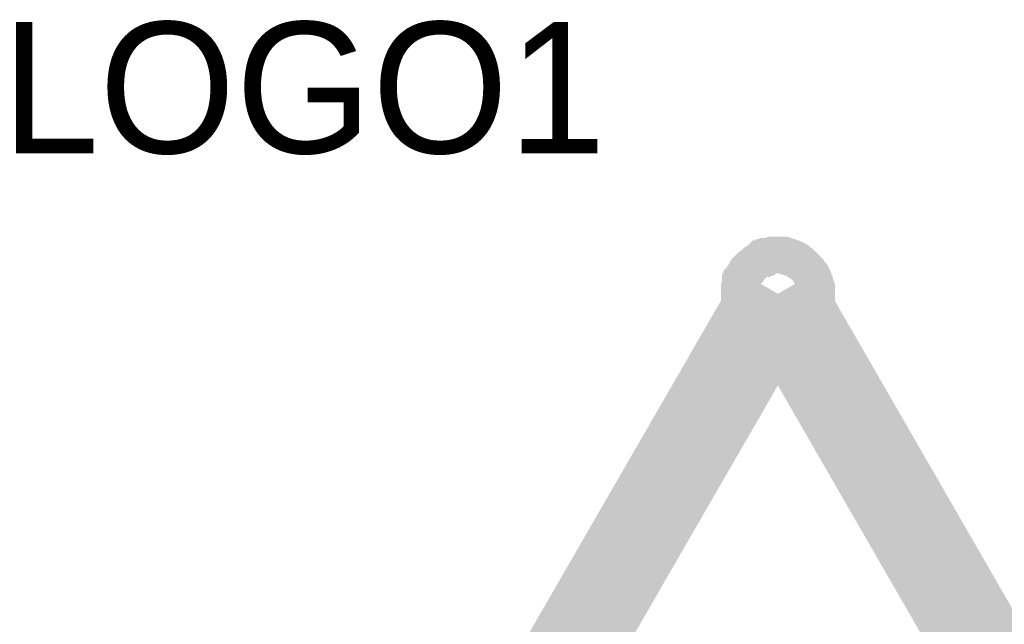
# Model space of a CAD drawing. Header units: inches. Extents: x 0 to 17, y 0 to 11.
# Tile 24 of 39: x 4.456 to 4.773, y 8.78 to 8.974. Entities that reach past the tile are written whole.
import ezdxf

# ---------------------------------------------------------------- set-up
doc = ezdxf.new("R2010")
doc.units = ezdxf.units.IN
doc.header["$MEASUREMENT"] = 0
doc.layers.add('Sheet', color=255, linetype='Continuous')

msp = doc.modelspace()

# ---------------------------------------------------------------- linework, layer by layer
at = {"layer": 'Sheet'}
for points in [[(4.68797, 8.88624, 0.0118, 0.0118, 0), (4.68797, 8.88699, 0.0118, 0.0118, 0), (4.68797, 8.88737, 0.0118, 0.0118, 0), (4.68797, 8.88812, 0.0118, 0.0118, 0), (4.68834, 8.88888, 0.0118, 0.0118, 0), (4.68834, 8.88925, 0.0118, 0.0118, 0), (4.68834, 8.89001, 0.0118, 0.0118, 0), (4.68872, 8.89039, 0.0118, 0.0118, 0), (4.68872, 8.89114, 0.0118, 0.0118, 0), (4.6891, 8.89152, 0.0118, 0.0118, 0), (4.68947, 8.89227, 0.0118, 0.0118, 0), (4.68985, 8.89265, 0.0118, 0.0118, 0), (4.68985, 8.89302, 0.0118, 0.0118, 0), (4.69023, 8.89378, 0.0118, 0.0118, 0), (4.6906, 8.89415, 0.0118, 0.0118, 0), (4.69098, 8.89453, 0.0118, 0.0118, 0), (4.69136, 8.89491, 0.0118, 0.0118, 0), (4.69211, 8.89529, 0.0118, 0.0118, 0), (4.69249, 8.89566, 0.0118, 0.0118, 0), (4.69287, 8.89604, 0.0118, 0.0118, 0), (4.69324, 8.89642, 0.0118, 0.0118, 0), (4.694, 8.89679, 0.0118, 0.0118, 0), (4.69437, 8.89717, 0.0118, 0.0118, 0), (4.69475, 8.89755, 0.0118, 0.0118, 0), (4.6955, 8.89755, 0.0118, 0.0118, 0), (4.69588, 8.89792, 0.0118, 0.0118, 0), (4.69663, 8.89792, 0.0118, 0.0118, 0), (4.69701, 8.8983, 0.0118, 0.0118, 0), (4.69777, 8.8983, 0.0118, 0.0118, 0), (4.69852, 8.89868, 0.0118, 0.0118, 0), (4.6989, 8.89868, 0.0118, 0.0118, 0), (4.69965, 8.89868, 0.0118, 0.0118, 0), (4.7004, 8.89868, 0.0118, 0.0118, 0)], [(4.68797, 8.88624, 0.0118, 0.0118, 0), (4.68797, 8.88699, 0.0118, 0.0118, 0), (4.68797, 8.88737, 0.0118, 0.0118, 0), (4.68797, 8.88812, 0.0118, 0.0118, 0), (4.68834, 8.88888, 0.0118, 0.0118, 0), (4.68834, 8.88925, 0.0118, 0.0118, 0), (4.68834, 8.89001, 0.0118, 0.0118, 0), (4.68872, 8.89039, 0.0118, 0.0118, 0), (4.68872, 8.89114, 0.0118, 0.0118, 0), (4.6891, 8.89152, 0.0118, 0.0118, 0), (4.68947, 8.89227, 0.0118, 0.0118, 0), (4.68985, 8.89265, 0.0118, 0.0118, 0), (4.68985, 8.89302, 0.0118, 0.0118, 0), (4.69023, 8.89378, 0.0118, 0.0118, 0), (4.6906, 8.89415, 0.0118, 0.0118, 0), (4.69098, 8.89453, 0.0118, 0.0118, 0), (4.69136, 8.89491, 0.0118, 0.0118, 0), (4.69211, 8.89529, 0.0118, 0.0118, 0), (4.69249, 8.89566, 0.0118, 0.0118, 0), (4.69287, 8.89604, 0.0118, 0.0118, 0), (4.69324, 8.89642, 0.0118, 0.0118, 0), (4.694, 8.89679, 0.0118, 0.0118, 0), (4.69437, 8.89717, 0.0118, 0.0118, 0), (4.69475, 8.89755, 0.0118, 0.0118, 0), (4.6955, 8.89755, 0.0118, 0.0118, 0), (4.69588, 8.89792, 0.0118, 0.0118, 0), (4.69663, 8.89792, 0.0118, 0.0118, 0), (4.69701, 8.8983, 0.0118, 0.0118, 0), (4.69777, 8.8983, 0.0118, 0.0118, 0), (4.69852, 8.89868, 0.0118, 0.0118, 0), (4.6989, 8.89868, 0.0118, 0.0118, 0), (4.69965, 8.89868, 0.0118, 0.0118, 0), (4.7004, 8.89868, 0.0118, 0.0118, 0)], [(4.7004, 8.89868, 0.0118, 0.0118, 0), (4.7004, 8.89868, 0.0118, 0.0118, 0)], [(4.7004, 8.89868, 0.0118, 0.0118, 0), (4.70116, 8.89868, 0.0118, 0.0118, 0), (4.70153, 8.89868, 0.0118, 0.0118, 0), (4.70229, 8.89868, 0.0118, 0.0118, 0), (4.70304, 8.8983, 0.0118, 0.0118, 0), (4.70342, 8.8983, 0.0118, 0.0118, 0), (4.70417, 8.89792, 0.0118, 0.0118, 0), (4.70455, 8.89792, 0.0118, 0.0118, 0), (4.7053, 8.89755, 0.0118, 0.0118, 0), (4.70568, 8.89755, 0.0118, 0.0118, 0), (4.70643, 8.89717, 0.0118, 0.0118, 0), (4.70681, 8.89679, 0.0118, 0.0118, 0), (4.70719, 8.89642, 0.0118, 0.0118, 0), (4.70794, 8.89604, 0.0118, 0.0118, 0), (4.70832, 8.89566, 0.0118, 0.0118, 0), (4.7087, 8.89529, 0.0118, 0.0118, 0), (4.70907, 8.89491, 0.0118, 0.0118, 0), (4.70945, 8.89453, 0.0118, 0.0118, 0), (4.70983, 8.89415, 0.0118, 0.0118, 0), (4.7102, 8.89378, 0.0118, 0.0118, 0), (4.71058, 8.89302, 0.0118, 0.0118, 0), (4.71096, 8.89265, 0.0118, 0.0118, 0), (4.71133, 8.89227, 0.0118, 0.0118, 0), (4.71171, 8.89152, 0.0118, 0.0118, 0), (4.71171, 8.89114, 0.0118, 0.0118, 0), (4.71209, 8.89039, 0.0118, 0.0118, 0), (4.71209, 8.89001, 0.0118, 0.0118, 0), (4.71246, 8.88925, 0.0118, 0.0118, 0), (4.71246, 8.88888, 0.0118, 0.0118, 0), (4.71284, 8.88812, 0.0118, 0.0118, 0), (4.71284, 8.88737, 0.0118, 0.0118, 0), (4.71284, 8.88699, 0.0118, 0.0118, 0), (4.71284, 8.88624, 0.0118, 0.0118, 0)], [(4.7004, 8.89868, 0.0118, 0.0118, 0), (4.7004, 8.89868, 0.0118, 0.0118, 0)], [(4.7004, 8.89868, 0.0118, 0.0118, 0), (4.70116, 8.89868, 0.0118, 0.0118, 0), (4.70153, 8.89868, 0.0118, 0.0118, 0), (4.70229, 8.89868, 0.0118, 0.0118, 0), (4.70304, 8.8983, 0.0118, 0.0118, 0), (4.70342, 8.8983, 0.0118, 0.0118, 0), (4.70417, 8.89792, 0.0118, 0.0118, 0), (4.70455, 8.89792, 0.0118, 0.0118, 0), (4.7053, 8.89755, 0.0118, 0.0118, 0), (4.70568, 8.89755, 0.0118, 0.0118, 0), (4.70643, 8.89717, 0.0118, 0.0118, 0), (4.70681, 8.89679, 0.0118, 0.0118, 0), (4.70719, 8.89642, 0.0118, 0.0118, 0), (4.70794, 8.89604, 0.0118, 0.0118, 0), (4.70832, 8.89566, 0.0118, 0.0118, 0), (4.7087, 8.89529, 0.0118, 0.0118, 0), (4.70907, 8.89491, 0.0118, 0.0118, 0), (4.70945, 8.89453, 0.0118, 0.0118, 0), (4.70983, 8.89415, 0.0118, 0.0118, 0), (4.7102, 8.89378, 0.0118, 0.0118, 0), (4.71058, 8.89302, 0.0118, 0.0118, 0), (4.71096, 8.89265, 0.0118, 0.0118, 0), (4.71133, 8.89227, 0.0118, 0.0118, 0), (4.71171, 8.89152, 0.0118, 0.0118, 0), (4.71171, 8.89114, 0.0118, 0.0118, 0), (4.71209, 8.89039, 0.0118, 0.0118, 0), (4.71209, 8.89001, 0.0118, 0.0118, 0), (4.71246, 8.88925, 0.0118, 0.0118, 0), (4.71246, 8.88888, 0.0118, 0.0118, 0), (4.71284, 8.88812, 0.0118, 0.0118, 0), (4.71284, 8.88737, 0.0118, 0.0118, 0), (4.71284, 8.88699, 0.0118, 0.0118, 0), (4.71284, 8.88624, 0.0118, 0.0118, 0)], [(4.48331, 8.51045, 0.0295, 0.0295, 0), (4.7004, 8.88624, 0.0295, 0.0295, 0)], [(4.7004, 8.88624, 0.0295, 0.0295, 0), (4.91712, 8.51045, 0.0295, 0.0295, 0)], [(4.68797, 8.88624, 0.0039, 0.0039, 0), (4.68797, 8.88699, 0.0039, 0.0039, 0), (4.68797, 8.88737, 0.0039, 0.0039, 0), (4.68797, 8.88812, 0.0039, 0.0039, 0), (4.68834, 8.88888, 0.0039, 0.0039, 0), (4.68834, 8.88925, 0.0039, 0.0039, 0), (4.68834, 8.89001, 0.0039, 0.0039, 0), (4.68872, 8.89039, 0.0039, 0.0039, 0), (4.68872, 8.89114, 0.0039, 0.0039, 0), (4.6891, 8.89152, 0.0039, 0.0039, 0), (4.68947, 8.89227, 0.0039, 0.0039, 0), (4.68985, 8.89265, 0.0039, 0.0039, 0), (4.68985, 8.89302, 0.0039, 0.0039, 0), (4.69023, 8.89378, 0.0039, 0.0039, 0), (4.6906, 8.89415, 0.0039, 0.0039, 0), (4.69098, 8.89453, 0.0039, 0.0039, 0), (4.69136, 8.89491, 0.0039, 0.0039, 0), (4.69211, 8.89529, 0.0039, 0.0039, 0), (4.69249, 8.89566, 0.0039, 0.0039, 0), (4.69287, 8.89604, 0.0039, 0.0039, 0), (4.69324, 8.89642, 0.0039, 0.0039, 0), (4.694, 8.89679, 0.0039, 0.0039, 0), (4.69437, 8.89717, 0.0039, 0.0039, 0), (4.69475, 8.89755, 0.0039, 0.0039, 0), (4.6955, 8.89755, 0.0039, 0.0039, 0), (4.69588, 8.89792, 0.0039, 0.0039, 0), (4.69663, 8.89792, 0.0039, 0.0039, 0), (4.69701, 8.8983, 0.0039, 0.0039, 0), (4.69777, 8.8983, 0.0039, 0.0039, 0), (4.69852, 8.89868, 0.0039, 0.0039, 0), (4.6989, 8.89868, 0.0039, 0.0039, 0), (4.69965, 8.89868, 0.0039, 0.0039, 0), (4.7004, 8.89868, 0.0039, 0.0039, 0)], [(4.68797, 8.88624, 0.0039, 0.0039, 0), (4.68797, 8.88699, 0.0039, 0.0039, 0), (4.68797, 8.88737, 0.0039, 0.0039, 0), (4.68797, 8.88812, 0.0039, 0.0039, 0), (4.68834, 8.88888, 0.0039, 0.0039, 0), (4.68834, 8.88925, 0.0039, 0.0039, 0), (4.68834, 8.89001, 0.0039, 0.0039, 0), (4.68872, 8.89039, 0.0039, 0.0039, 0), (4.68872, 8.89114, 0.0039, 0.0039, 0), (4.6891, 8.89152, 0.0039, 0.0039, 0), (4.68947, 8.89227, 0.0039, 0.0039, 0), (4.68985, 8.89265, 0.0039, 0.0039, 0), (4.68985, 8.89302, 0.0039, 0.0039, 0), (4.69023, 8.89378, 0.0039, 0.0039, 0), (4.6906, 8.89415, 0.0039, 0.0039, 0), (4.69098, 8.89453, 0.0039, 0.0039, 0), (4.69136, 8.89491, 0.0039, 0.0039, 0), (4.69211, 8.89529, 0.0039, 0.0039, 0), (4.69249, 8.89566, 0.0039, 0.0039, 0), (4.69287, 8.89604, 0.0039, 0.0039, 0), (4.69324, 8.89642, 0.0039, 0.0039, 0), (4.694, 8.89679, 0.0039, 0.0039, 0), (4.69437, 8.89717, 0.0039, 0.0039, 0), (4.69475, 8.89755, 0.0039, 0.0039, 0), (4.6955, 8.89755, 0.0039, 0.0039, 0), (4.69588, 8.89792, 0.0039, 0.0039, 0), (4.69663, 8.89792, 0.0039, 0.0039, 0), (4.69701, 8.8983, 0.0039, 0.0039, 0), (4.69777, 8.8983, 0.0039, 0.0039, 0), (4.69852, 8.89868, 0.0039, 0.0039, 0), (4.6989, 8.89868, 0.0039, 0.0039, 0), (4.69965, 8.89868, 0.0039, 0.0039, 0), (4.7004, 8.89868, 0.0039, 0.0039, 0)], [(4.7004, 8.89868, 0.0039, 0.0039, 0), (4.7004, 8.89868, 0.0039, 0.0039, 0)], [(4.7004, 8.89868, 0.0039, 0.0039, 0), (4.70116, 8.89868, 0.0039, 0.0039, 0), (4.70153, 8.89868, 0.0039, 0.0039, 0), (4.70229, 8.89868, 0.0039, 0.0039, 0), (4.70304, 8.8983, 0.0039, 0.0039, 0), (4.70342, 8.8983, 0.0039, 0.0039, 0), (4.70417, 8.89792, 0.0039, 0.0039, 0), (4.70455, 8.89792, 0.0039, 0.0039, 0), (4.7053, 8.89755, 0.0039, 0.0039, 0), (4.70568, 8.89755, 0.0039, 0.0039, 0), (4.70643, 8.89717, 0.0039, 0.0039, 0), (4.70681, 8.89679, 0.0039, 0.0039, 0), (4.70719, 8.89642, 0.0039, 0.0039, 0), (4.70794, 8.89604, 0.0039, 0.0039, 0), (4.70832, 8.89566, 0.0039, 0.0039, 0), (4.7087, 8.89529, 0.0039, 0.0039, 0), (4.70907, 8.89491, 0.0039, 0.0039, 0), (4.70945, 8.89453, 0.0039, 0.0039, 0), (4.70983, 8.89415, 0.0039, 0.0039, 0), (4.7102, 8.89378, 0.0039, 0.0039, 0), (4.71058, 8.89302, 0.0039, 0.0039, 0), (4.71096, 8.89265, 0.0039, 0.0039, 0), (4.71133, 8.89227, 0.0039, 0.0039, 0), (4.71171, 8.89152, 0.0039, 0.0039, 0), (4.71171, 8.89114, 0.0039, 0.0039, 0), (4.71209, 8.89039, 0.0039, 0.0039, 0), (4.71209, 8.89001, 0.0039, 0.0039, 0), (4.71246, 8.88925, 0.0039, 0.0039, 0), (4.71246, 8.88888, 0.0039, 0.0039, 0), (4.71284, 8.88812, 0.0039, 0.0039, 0), (4.71284, 8.88737, 0.0039, 0.0039, 0), (4.71284, 8.88699, 0.0039, 0.0039, 0), (4.71284, 8.88624, 0.0039, 0.0039, 0)], [(4.7004, 8.89868, 0.0039, 0.0039, 0), (4.7004, 8.89868, 0.0039, 0.0039, 0)], [(4.7004, 8.89868, 0.0039, 0.0039, 0), (4.70116, 8.89868, 0.0039, 0.0039, 0), (4.70153, 8.89868, 0.0039, 0.0039, 0), (4.70229, 8.89868, 0.0039, 0.0039, 0), (4.70304, 8.8983, 0.0039, 0.0039, 0), (4.70342, 8.8983, 0.0039, 0.0039, 0), (4.70417, 8.89792, 0.0039, 0.0039, 0), (4.70455, 8.89792, 0.0039, 0.0039, 0), (4.7053, 8.89755, 0.0039, 0.0039, 0), (4.70568, 8.89755, 0.0039, 0.0039, 0), (4.70643, 8.89717, 0.0039, 0.0039, 0), (4.70681, 8.89679, 0.0039, 0.0039, 0), (4.70719, 8.89642, 0.0039, 0.0039, 0), (4.70794, 8.89604, 0.0039, 0.0039, 0), (4.70832, 8.89566, 0.0039, 0.0039, 0), (4.7087, 8.89529, 0.0039, 0.0039, 0), (4.70907, 8.89491, 0.0039, 0.0039, 0), (4.70945, 8.89453, 0.0039, 0.0039, 0), (4.70983, 8.89415, 0.0039, 0.0039, 0), (4.7102, 8.89378, 0.0039, 0.0039, 0), (4.71058, 8.89302, 0.0039, 0.0039, 0), (4.71096, 8.89265, 0.0039, 0.0039, 0), (4.71133, 8.89227, 0.0039, 0.0039, 0), (4.71171, 8.89152, 0.0039, 0.0039, 0), (4.71171, 8.89114, 0.0039, 0.0039, 0), (4.71209, 8.89039, 0.0039, 0.0039, 0), (4.71209, 8.89001, 0.0039, 0.0039, 0), (4.71246, 8.88925, 0.0039, 0.0039, 0), (4.71246, 8.88888, 0.0039, 0.0039, 0), (4.71284, 8.88812, 0.0039, 0.0039, 0), (4.71284, 8.88737, 0.0039, 0.0039, 0), (4.71284, 8.88699, 0.0039, 0.0039, 0), (4.71284, 8.88624, 0.0039, 0.0039, 0)], [(4.7004, 8.8738, 0.0118, 0.0118, 0), (4.69965, 8.8738, 0.0118, 0.0118, 0), (4.6989, 8.8738, 0.0118, 0.0118, 0), (4.69852, 8.8738, 0.0118, 0.0118, 0), (4.69777, 8.87418, 0.0118, 0.0118, 0), (4.69701, 8.87418, 0.0118, 0.0118, 0), (4.69663, 8.87455, 0.0118, 0.0118, 0), (4.69588, 8.87455, 0.0118, 0.0118, 0), (4.6955, 8.87493, 0.0118, 0.0118, 0), (4.69475, 8.87493, 0.0118, 0.0118, 0), (4.69437, 8.87531, 0.0118, 0.0118, 0), (4.694, 8.87569, 0.0118, 0.0118, 0), (4.69324, 8.87606, 0.0118, 0.0118, 0), (4.69287, 8.87644, 0.0118, 0.0118, 0), (4.69249, 8.87682, 0.0118, 0.0118, 0), (4.69211, 8.87719, 0.0118, 0.0118, 0), (4.69136, 8.87757, 0.0118, 0.0118, 0), (4.69098, 8.87795, 0.0118, 0.0118, 0), (4.6906, 8.87832, 0.0118, 0.0118, 0), (4.69023, 8.8787, 0.0118, 0.0118, 0), (4.68985, 8.87945, 0.0118, 0.0118, 0), (4.68985, 8.87983, 0.0118, 0.0118, 0), (4.68947, 8.88021, 0.0118, 0.0118, 0), (4.6891, 8.88096, 0.0118, 0.0118, 0), (4.68872, 8.88134, 0.0118, 0.0118, 0), (4.68872, 8.88209, 0.0118, 0.0118, 0), (4.68834, 8.88247, 0.0118, 0.0118, 0), (4.68834, 8.88322, 0.0118, 0.0118, 0), (4.68834, 8.8836, 0.0118, 0.0118, 0), (4.68797, 8.88435, 0.0118, 0.0118, 0), (4.68797, 8.88511, 0.0118, 0.0118, 0), (4.68797, 8.88549, 0.0118, 0.0118, 0), (4.68797, 8.88624, 0.0118, 0.0118, 0)], [(4.68797, 8.88624, 0.0118, 0.0118, 0), (4.68797, 8.88624, 0.0118, 0.0118, 0)], [(4.7004, 8.8738, 0.0118, 0.0118, 0), (4.69965, 8.8738, 0.0118, 0.0118, 0), (4.6989, 8.8738, 0.0118, 0.0118, 0), (4.69852, 8.8738, 0.0118, 0.0118, 0), (4.69777, 8.87418, 0.0118, 0.0118, 0), (4.69701, 8.87418, 0.0118, 0.0118, 0), (4.69663, 8.87455, 0.0118, 0.0118, 0), (4.69588, 8.87455, 0.0118, 0.0118, 0), (4.6955, 8.87493, 0.0118, 0.0118, 0), (4.69475, 8.87493, 0.0118, 0.0118, 0), (4.69437, 8.87531, 0.0118, 0.0118, 0), (4.694, 8.87569, 0.0118, 0.0118, 0), (4.69324, 8.87606, 0.0118, 0.0118, 0), (4.69287, 8.87644, 0.0118, 0.0118, 0), (4.69249, 8.87682, 0.0118, 0.0118, 0), (4.69211, 8.87719, 0.0118, 0.0118, 0), (4.69136, 8.87757, 0.0118, 0.0118, 0), (4.69098, 8.87795, 0.0118, 0.0118, 0), (4.6906, 8.87832, 0.0118, 0.0118, 0), (4.69023, 8.8787, 0.0118, 0.0118, 0), (4.68985, 8.87945, 0.0118, 0.0118, 0), (4.68985, 8.87983, 0.0118, 0.0118, 0), (4.68947, 8.88021, 0.0118, 0.0118, 0), (4.6891, 8.88096, 0.0118, 0.0118, 0), (4.68872, 8.88134, 0.0118, 0.0118, 0), (4.68872, 8.88209, 0.0118, 0.0118, 0), (4.68834, 8.88247, 0.0118, 0.0118, 0), (4.68834, 8.88322, 0.0118, 0.0118, 0), (4.68834, 8.8836, 0.0118, 0.0118, 0), (4.68797, 8.88435, 0.0118, 0.0118, 0), (4.68797, 8.88511, 0.0118, 0.0118, 0), (4.68797, 8.88549, 0.0118, 0.0118, 0), (4.68797, 8.88624, 0.0118, 0.0118, 0)], [(4.68797, 8.88624, 0.0118, 0.0118, 0), (4.68797, 8.88624, 0.0118, 0.0118, 0)], [(4.71284, 8.88624, 0.0118, 0.0118, 0), (4.71284, 8.88549, 0.0118, 0.0118, 0), (4.71284, 8.88511, 0.0118, 0.0118, 0), (4.71284, 8.88435, 0.0118, 0.0118, 0), (4.71246, 8.8836, 0.0118, 0.0118, 0), (4.71246, 8.88322, 0.0118, 0.0118, 0), (4.71209, 8.88247, 0.0118, 0.0118, 0), (4.71209, 8.88209, 0.0118, 0.0118, 0), (4.71171, 8.88134, 0.0118, 0.0118, 0), (4.71171, 8.88096, 0.0118, 0.0118, 0), (4.71133, 8.88021, 0.0118, 0.0118, 0), (4.71096, 8.87983, 0.0118, 0.0118, 0), (4.71058, 8.87945, 0.0118, 0.0118, 0), (4.7102, 8.8787, 0.0118, 0.0118, 0), (4.70983, 8.87832, 0.0118, 0.0118, 0), (4.70945, 8.87795, 0.0118, 0.0118, 0), (4.70907, 8.87757, 0.0118, 0.0118, 0), (4.7087, 8.87719, 0.0118, 0.0118, 0), (4.70832, 8.87682, 0.0118, 0.0118, 0), (4.70794, 8.87644, 0.0118, 0.0118, 0), (4.70719, 8.87606, 0.0118, 0.0118, 0), (4.70681, 8.87569, 0.0118, 0.0118, 0), (4.70643, 8.87531, 0.0118, 0.0118, 0), (4.70568, 8.87493, 0.0118, 0.0118, 0), (4.7053, 8.87493, 0.0118, 0.0118, 0), (4.70455, 8.87455, 0.0118, 0.0118, 0), (4.70417, 8.87455, 0.0118, 0.0118, 0), (4.70342, 8.87418, 0.0118, 0.0118, 0), (4.70304, 8.87418, 0.0118, 0.0118, 0), (4.70229, 8.8738, 0.0118, 0.0118, 0), (4.70153, 8.8738, 0.0118, 0.0118, 0), (4.70116, 8.8738, 0.0118, 0.0118, 0), (4.7004, 8.8738, 0.0118, 0.0118, 0)], [(4.71284, 8.88624, 0.0118, 0.0118, 0), (4.71284, 8.88549, 0.0118, 0.0118, 0), (4.71284, 8.88511, 0.0118, 0.0118, 0), (4.71284, 8.88435, 0.0118, 0.0118, 0), (4.71246, 8.8836, 0.0118, 0.0118, 0), (4.71246, 8.88322, 0.0118, 0.0118, 0), (4.71209, 8.88247, 0.0118, 0.0118, 0), (4.71209, 8.88209, 0.0118, 0.0118, 0), (4.71171, 8.88134, 0.0118, 0.0118, 0), (4.71171, 8.88096, 0.0118, 0.0118, 0), (4.71133, 8.88021, 0.0118, 0.0118, 0), (4.71096, 8.87983, 0.0118, 0.0118, 0), (4.71058, 8.87945, 0.0118, 0.0118, 0), (4.7102, 8.8787, 0.0118, 0.0118, 0), (4.70983, 8.87832, 0.0118, 0.0118, 0), (4.70945, 8.87795, 0.0118, 0.0118, 0), (4.70907, 8.87757, 0.0118, 0.0118, 0), (4.7087, 8.87719, 0.0118, 0.0118, 0), (4.70832, 8.87682, 0.0118, 0.0118, 0), (4.70794, 8.87644, 0.0118, 0.0118, 0), (4.70719, 8.87606, 0.0118, 0.0118, 0), (4.70681, 8.87569, 0.0118, 0.0118, 0), (4.70643, 8.87531, 0.0118, 0.0118, 0), (4.70568, 8.87493, 0.0118, 0.0118, 0), (4.7053, 8.87493, 0.0118, 0.0118, 0), (4.70455, 8.87455, 0.0118, 0.0118, 0), (4.70417, 8.87455, 0.0118, 0.0118, 0), (4.70342, 8.87418, 0.0118, 0.0118, 0), (4.70304, 8.87418, 0.0118, 0.0118, 0), (4.70229, 8.8738, 0.0118, 0.0118, 0), (4.70153, 8.8738, 0.0118, 0.0118, 0), (4.70116, 8.8738, 0.0118, 0.0118, 0), (4.7004, 8.8738, 0.0118, 0.0118, 0)], [(4.71284, 8.88624, 0.0118, 0.0118, 0), (4.71284, 8.88624, 0.0118, 0.0118, 0), (4.71284, 8.88624, 0.0118, 0.0118, 0), (4.71284, 8.88624, 0.0118, 0.0118, 0), (4.71284, 8.88624, 0.0118, 0.0118, 0), (4.71284, 8.88624, 0.0118, 0.0118, 0), (4.71284, 8.88624, 0.0118, 0.0118, 0), (4.71284, 8.88624, 0.0118, 0.0118, 0), (4.71284, 8.88624, 0.0118, 0.0118, 0), (4.71284, 8.88624, 0.0118, 0.0118, 0), (4.71284, 8.88624, 0.0118, 0.0118, 0), (4.71284, 8.88624, 0.0118, 0.0118, 0), (4.71284, 8.88624, 0.0118, 0.0118, 0), (4.71284, 8.88624, 0.0118, 0.0118, 0), (4.71284, 8.88624, 0.0118, 0.0118, 0), (4.71284, 8.88624, 0.0118, 0.0118, 0), (4.71284, 8.88624, 0.0118, 0.0118, 0), (4.71284, 8.88624, 0.0118, 0.0118, 0), (4.71284, 8.88624, 0.0118, 0.0118, 0), (4.71284, 8.88624, 0.0118, 0.0118, 0), (4.71284, 8.88624, 0.0118, 0.0118, 0), (4.71284, 8.88624, 0.0118, 0.0118, 0), (4.71284, 8.88624, 0.0118, 0.0118, 0), (4.71284, 8.88624, 0.0118, 0.0118, 0), (4.71284, 8.88624, 0.0118, 0.0118, 0), (4.71284, 8.88624, 0.0118, 0.0118, 0), (4.71284, 8.88624, 0.0118, 0.0118, 0), (4.71284, 8.88624, 0.0118, 0.0118, 0), (4.71284, 8.88624, 0.0118, 0.0118, 0), (4.71284, 8.88624, 0.0118, 0.0118, 0), (4.71284, 8.88624, 0.0118, 0.0118, 0), (4.71284, 8.88624, 0.0118, 0.0118, 0), (4.71284, 8.88624, 0.0118, 0.0118, 0)], [(4.71284, 8.88624, 0.0118, 0.0118, 0), (4.71284, 8.88624, 0.0118, 0.0118, 0)], [(4.71284, 8.88624, 0.0118, 0.0118, 0), (4.71284, 8.88624, 0.0118, 0.0118, 0), (4.71284, 8.88624, 0.0118, 0.0118, 0), (4.71284, 8.88624, 0.0118, 0.0118, 0), (4.71284, 8.88624, 0.0118, 0.0118, 0), (4.71284, 8.88624, 0.0118, 0.0118, 0), (4.71284, 8.88624, 0.0118, 0.0118, 0), (4.71284, 8.88624, 0.0118, 0.0118, 0), (4.71284, 8.88624, 0.0118, 0.0118, 0), (4.71284, 8.88624, 0.0118, 0.0118, 0), (4.71284, 8.88624, 0.0118, 0.0118, 0), (4.71284, 8.88624, 0.0118, 0.0118, 0), (4.71284, 8.88624, 0.0118, 0.0118, 0), (4.71284, 8.88624, 0.0118, 0.0118, 0), (4.71284, 8.88624, 0.0118, 0.0118, 0), (4.71284, 8.88624, 0.0118, 0.0118, 0), (4.71284, 8.88624, 0.0118, 0.0118, 0), (4.71284, 8.88624, 0.0118, 0.0118, 0), (4.71284, 8.88624, 0.0118, 0.0118, 0), (4.71284, 8.88624, 0.0118, 0.0118, 0), (4.71284, 8.88624, 0.0118, 0.0118, 0), (4.71284, 8.88624, 0.0118, 0.0118, 0), (4.71284, 8.88624, 0.0118, 0.0118, 0), (4.71284, 8.88624, 0.0118, 0.0118, 0), (4.71284, 8.88624, 0.0118, 0.0118, 0), (4.71284, 8.88624, 0.0118, 0.0118, 0), (4.71284, 8.88624, 0.0118, 0.0118, 0), (4.71284, 8.88624, 0.0118, 0.0118, 0), (4.71284, 8.88624, 0.0118, 0.0118, 0), (4.71284, 8.88624, 0.0118, 0.0118, 0), (4.71284, 8.88624, 0.0118, 0.0118, 0), (4.71284, 8.88624, 0.0118, 0.0118, 0), (4.71284, 8.88624, 0.0118, 0.0118, 0)], [(4.71284, 8.88624, 0.0118, 0.0118, 0), (4.71284, 8.88624, 0.0118, 0.0118, 0)], [(4.7004, 8.8738, 0.0039, 0.0039, 0), (4.69965, 8.8738, 0.0039, 0.0039, 0), (4.6989, 8.8738, 0.0039, 0.0039, 0), (4.69852, 8.8738, 0.0039, 0.0039, 0), (4.69777, 8.87418, 0.0039, 0.0039, 0), (4.69701, 8.87418, 0.0039, 0.0039, 0), (4.69663, 8.87455, 0.0039, 0.0039, 0), (4.69588, 8.87455, 0.0039, 0.0039, 0), (4.6955, 8.87493, 0.0039, 0.0039, 0), (4.69475, 8.87493, 0.0039, 0.0039, 0), (4.69437, 8.87531, 0.0039, 0.0039, 0), (4.694, 8.87569, 0.0039, 0.0039, 0), (4.69324, 8.87606, 0.0039, 0.0039, 0), (4.69287, 8.87644, 0.0039, 0.0039, 0), (4.69249, 8.87682, 0.0039, 0.0039, 0), (4.69211, 8.87719, 0.0039, 0.0039, 0), (4.69136, 8.87757, 0.0039, 0.0039, 0), (4.69098, 8.87795, 0.0039, 0.0039, 0), (4.6906, 8.87832, 0.0039, 0.0039, 0), (4.69023, 8.8787, 0.0039, 0.0039, 0), (4.68985, 8.87945, 0.0039, 0.0039, 0), (4.68985, 8.87983, 0.0039, 0.0039, 0), (4.68947, 8.88021, 0.0039, 0.0039, 0), (4.6891, 8.88096, 0.0039, 0.0039, 0), (4.68872, 8.88134, 0.0039, 0.0039, 0), (4.68872, 8.88209, 0.0039, 0.0039, 0), (4.68834, 8.88247, 0.0039, 0.0039, 0), (4.68834, 8.88322, 0.0039, 0.0039, 0), (4.68834, 8.8836, 0.0039, 0.0039, 0), (4.68797, 8.88435, 0.0039, 0.0039, 0), (4.68797, 8.88511, 0.0039, 0.0039, 0), (4.68797, 8.88549, 0.0039, 0.0039, 0), (4.68797, 8.88624, 0.0039, 0.0039, 0)], [(4.68797, 8.88624, 0.0039, 0.0039, 0), (4.68797, 8.88624, 0.0039, 0.0039, 0)], [(4.7004, 8.8738, 0.0039, 0.0039, 0), (4.69965, 8.8738, 0.0039, 0.0039, 0), (4.6989, 8.8738, 0.0039, 0.0039, 0), (4.69852, 8.8738, 0.0039, 0.0039, 0), (4.69777, 8.87418, 0.0039, 0.0039, 0), (4.69701, 8.87418, 0.0039, 0.0039, 0), (4.69663, 8.87455, 0.0039, 0.0039, 0), (4.69588, 8.87455, 0.0039, 0.0039, 0), (4.6955, 8.87493, 0.0039, 0.0039, 0), (4.69475, 8.87493, 0.0039, 0.0039, 0), (4.69437, 8.87531, 0.0039, 0.0039, 0), (4.694, 8.87569, 0.0039, 0.0039, 0), (4.69324, 8.87606, 0.0039, 0.0039, 0), (4.69287, 8.87644, 0.0039, 0.0039, 0), (4.69249, 8.87682, 0.0039, 0.0039, 0), (4.69211, 8.87719, 0.0039, 0.0039, 0), (4.69136, 8.87757, 0.0039, 0.0039, 0), (4.69098, 8.87795, 0.0039, 0.0039, 0), (4.6906, 8.87832, 0.0039, 0.0039, 0), (4.69023, 8.8787, 0.0039, 0.0039, 0), (4.68985, 8.87945, 0.0039, 0.0039, 0), (4.68985, 8.87983, 0.0039, 0.0039, 0), (4.68947, 8.88021, 0.0039, 0.0039, 0), (4.6891, 8.88096, 0.0039, 0.0039, 0), (4.68872, 8.88134, 0.0039, 0.0039, 0), (4.68872, 8.88209, 0.0039, 0.0039, 0), (4.68834, 8.88247, 0.0039, 0.0039, 0), (4.68834, 8.88322, 0.0039, 0.0039, 0), (4.68834, 8.8836, 0.0039, 0.0039, 0), (4.68797, 8.88435, 0.0039, 0.0039, 0), (4.68797, 8.88511, 0.0039, 0.0039, 0), (4.68797, 8.88549, 0.0039, 0.0039, 0), (4.68797, 8.88624, 0.0039, 0.0039, 0)], [(4.68797, 8.88624, 0.0039, 0.0039, 0), (4.68797, 8.88624, 0.0039, 0.0039, 0)], [(4.71284, 8.88624, 0.0039, 0.0039, 0), (4.71284, 8.88549, 0.0039, 0.0039, 0), (4.71284, 8.88511, 0.0039, 0.0039, 0), (4.71284, 8.88435, 0.0039, 0.0039, 0), (4.71246, 8.8836, 0.0039, 0.0039, 0), (4.71246, 8.88322, 0.0039, 0.0039, 0), (4.71209, 8.88247, 0.0039, 0.0039, 0), (4.71209, 8.88209, 0.0039, 0.0039, 0), (4.71171, 8.88134, 0.0039, 0.0039, 0), (4.71171, 8.88096, 0.0039, 0.0039, 0), (4.71133, 8.88021, 0.0039, 0.0039, 0), (4.71096, 8.87983, 0.0039, 0.0039, 0), (4.71058, 8.87945, 0.0039, 0.0039, 0), (4.7102, 8.8787, 0.0039, 0.0039, 0), (4.70983, 8.87832, 0.0039, 0.0039, 0), (4.70945, 8.87795, 0.0039, 0.0039, 0), (4.70907, 8.87757, 0.0039, 0.0039, 0), (4.7087, 8.87719, 0.0039, 0.0039, 0), (4.70832, 8.87682, 0.0039, 0.0039, 0), (4.70794, 8.87644, 0.0039, 0.0039, 0), (4.70719, 8.87606, 0.0039, 0.0039, 0), (4.70681, 8.87569, 0.0039, 0.0039, 0), (4.70643, 8.87531, 0.0039, 0.0039, 0), (4.70568, 8.87493, 0.0039, 0.0039, 0), (4.7053, 8.87493, 0.0039, 0.0039, 0), (4.70455, 8.87455, 0.0039, 0.0039, 0), (4.70417, 8.87455, 0.0039, 0.0039, 0), (4.70342, 8.87418, 0.0039, 0.0039, 0), (4.70304, 8.87418, 0.0039, 0.0039, 0), (4.70229, 8.8738, 0.0039, 0.0039, 0), (4.70153, 8.8738, 0.0039, 0.0039, 0), (4.70116, 8.8738, 0.0039, 0.0039, 0), (4.7004, 8.8738, 0.0039, 0.0039, 0)], [(4.71284, 8.88624, 0.0039, 0.0039, 0), (4.71284, 8.88549, 0.0039, 0.0039, 0), (4.71284, 8.88511, 0.0039, 0.0039, 0), (4.71284, 8.88435, 0.0039, 0.0039, 0), (4.71246, 8.8836, 0.0039, 0.0039, 0), (4.71246, 8.88322, 0.0039, 0.0039, 0), (4.71209, 8.88247, 0.0039, 0.0039, 0), (4.71209, 8.88209, 0.0039, 0.0039, 0), (4.71171, 8.88134, 0.0039, 0.0039, 0), (4.71171, 8.88096, 0.0039, 0.0039, 0), (4.71133, 8.88021, 0.0039, 0.0039, 0), (4.71096, 8.87983, 0.0039, 0.0039, 0), (4.71058, 8.87945, 0.0039, 0.0039, 0), (4.7102, 8.8787, 0.0039, 0.0039, 0), (4.70983, 8.87832, 0.0039, 0.0039, 0), (4.70945, 8.87795, 0.0039, 0.0039, 0), (4.70907, 8.87757, 0.0039, 0.0039, 0), (4.7087, 8.87719, 0.0039, 0.0039, 0), (4.70832, 8.87682, 0.0039, 0.0039, 0), (4.70794, 8.87644, 0.0039, 0.0039, 0), (4.70719, 8.87606, 0.0039, 0.0039, 0), (4.70681, 8.87569, 0.0039, 0.0039, 0), (4.70643, 8.87531, 0.0039, 0.0039, 0), (4.70568, 8.87493, 0.0039, 0.0039, 0), (4.7053, 8.87493, 0.0039, 0.0039, 0), (4.70455, 8.87455, 0.0039, 0.0039, 0), (4.70417, 8.87455, 0.0039, 0.0039, 0), (4.70342, 8.87418, 0.0039, 0.0039, 0), (4.70304, 8.87418, 0.0039, 0.0039, 0), (4.70229, 8.8738, 0.0039, 0.0039, 0), (4.70153, 8.8738, 0.0039, 0.0039, 0), (4.70116, 8.8738, 0.0039, 0.0039, 0), (4.7004, 8.8738, 0.0039, 0.0039, 0)], [(4.71284, 8.88624, 0.0039, 0.0039, 0), (4.71284, 8.88624, 0.0039, 0.0039, 0), (4.71284, 8.88624, 0.0039, 0.0039, 0), (4.71284, 8.88624, 0.0039, 0.0039, 0), (4.71284, 8.88624, 0.0039, 0.0039, 0), (4.71284, 8.88624, 0.0039, 0.0039, 0), (4.71284, 8.88624, 0.0039, 0.0039, 0), (4.71284, 8.88624, 0.0039, 0.0039, 0), (4.71284, 8.88624, 0.0039, 0.0039, 0), (4.71284, 8.88624, 0.0039, 0.0039, 0), (4.71284, 8.88624, 0.0039, 0.0039, 0), (4.71284, 8.88624, 0.0039, 0.0039, 0), (4.71284, 8.88624, 0.0039, 0.0039, 0), (4.71284, 8.88624, 0.0039, 0.0039, 0), (4.71284, 8.88624, 0.0039, 0.0039, 0), (4.71284, 8.88624, 0.0039, 0.0039, 0), (4.71284, 8.88624, 0.0039, 0.0039, 0), (4.71284, 8.88624, 0.0039, 0.0039, 0), (4.71284, 8.88624, 0.0039, 0.0039, 0), (4.71284, 8.88624, 0.0039, 0.0039, 0), (4.71284, 8.88624, 0.0039, 0.0039, 0), (4.71284, 8.88624, 0.0039, 0.0039, 0), (4.71284, 8.88624, 0.0039, 0.0039, 0), (4.71284, 8.88624, 0.0039, 0.0039, 0), (4.71284, 8.88624, 0.0039, 0.0039, 0), (4.71284, 8.88624, 0.0039, 0.0039, 0), (4.71284, 8.88624, 0.0039, 0.0039, 0), (4.71284, 8.88624, 0.0039, 0.0039, 0), (4.71284, 8.88624, 0.0039, 0.0039, 0), (4.71284, 8.88624, 0.0039, 0.0039, 0), (4.71284, 8.88624, 0.0039, 0.0039, 0), (4.71284, 8.88624, 0.0039, 0.0039, 0), (4.71284, 8.88624, 0.0039, 0.0039, 0)], [(4.71284, 8.88624, 0.0039, 0.0039, 0), (4.71284, 8.88624, 0.0039, 0.0039, 0)], [(4.71284, 8.88624, 0.0039, 0.0039, 0), (4.71284, 8.88624, 0.0039, 0.0039, 0), (4.71284, 8.88624, 0.0039, 0.0039, 0), (4.71284, 8.88624, 0.0039, 0.0039, 0), (4.71284, 8.88624, 0.0039, 0.0039, 0), (4.71284, 8.88624, 0.0039, 0.0039, 0), (4.71284, 8.88624, 0.0039, 0.0039, 0), (4.71284, 8.88624, 0.0039, 0.0039, 0), (4.71284, 8.88624, 0.0039, 0.0039, 0), (4.71284, 8.88624, 0.0039, 0.0039, 0), (4.71284, 8.88624, 0.0039, 0.0039, 0), (4.71284, 8.88624, 0.0039, 0.0039, 0), (4.71284, 8.88624, 0.0039, 0.0039, 0), (4.71284, 8.88624, 0.0039, 0.0039, 0), (4.71284, 8.88624, 0.0039, 0.0039, 0), (4.71284, 8.88624, 0.0039, 0.0039, 0), (4.71284, 8.88624, 0.0039, 0.0039, 0), (4.71284, 8.88624, 0.0039, 0.0039, 0), (4.71284, 8.88624, 0.0039, 0.0039, 0), (4.71284, 8.88624, 0.0039, 0.0039, 0), (4.71284, 8.88624, 0.0039, 0.0039, 0), (4.71284, 8.88624, 0.0039, 0.0039, 0), (4.71284, 8.88624, 0.0039, 0.0039, 0), (4.71284, 8.88624, 0.0039, 0.0039, 0), (4.71284, 8.88624, 0.0039, 0.0039, 0), (4.71284, 8.88624, 0.0039, 0.0039, 0), (4.71284, 8.88624, 0.0039, 0.0039, 0), (4.71284, 8.88624, 0.0039, 0.0039, 0), (4.71284, 8.88624, 0.0039, 0.0039, 0), (4.71284, 8.88624, 0.0039, 0.0039, 0), (4.71284, 8.88624, 0.0039, 0.0039, 0), (4.71284, 8.88624, 0.0039, 0.0039, 0), (4.71284, 8.88624, 0.0039, 0.0039, 0)], [(4.71284, 8.88624, 0.0039, 0.0039, 0), (4.71284, 8.88624, 0.0039, 0.0039, 0)]]:
    msp.add_lwpolyline(points, format="xyseb", dxfattribs=at)

# ---------------------------------------------------------------- texts
msp.add_text('LOGO1', height=0.042215, dxfattribs=at).set_placement((4.45051, 8.93147))

doc.saveas('drawing.dxf')
